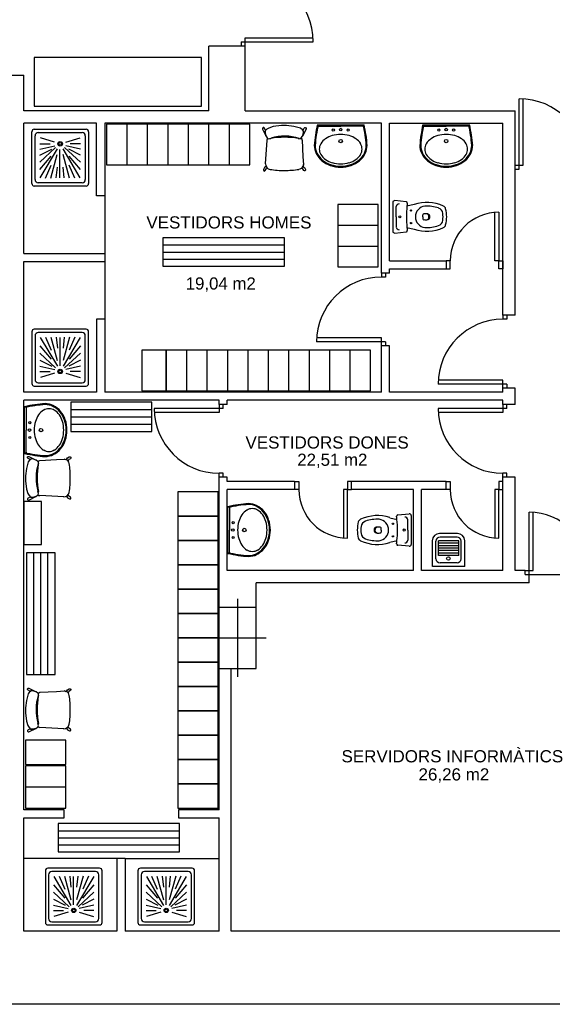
# Model space of a CAD drawing. Header units: metres. Extents: x -1 to 438, y -6 to 52.
# Tile 3 of 7: x 408.04 to 414.62, y 13.28 to 25.43. Entities that reach past the tile are written whole.
import ezdxf

# ---------------------------------------------------------------- set-up
doc = ezdxf.new("R2010")
doc.units = ezdxf.units.M
doc.linetypes.add('CONTINUA', pattern=[0])
for name, color, linetype, lineweight in [('PS-1  MOBLES ACTUAL', 7, 'CONTINUA', 25), ('PS-1  MURS ACTUAL', 7, 'CONTINUA', 25), ('PS-1 TEXT ACTUAL', 7, 'CONTINUA', 25)]:
    doc.layers.add(name, color=color, linetype=linetype, lineweight=lineweight)
doc.styles.add('ARIAL', font='arial.ttf')

msp = doc.modelspace()

# ---------------------------------------------------------------- linework, layer by layer
at = {"layer": 'PS-1  MOBLES ACTUAL', "transparency": 33554687}
for p, q in [((409.368, 23.635), (409.368, 24.135)), ((409.621, 23.635), (409.621, 24.135)), ((409.874, 23.635), (409.874, 24.135)), ((410.127, 23.635), (410.127, 24.135)), ((410.379, 23.635), (410.379, 24.135)), ((410.632, 23.635), (410.632, 24.135)), ((411.968, 22.89), (412.468, 22.89)), ((409.809, 22.647), (411.309, 22.647)), ((411.968, 22.633), (412.468, 22.633)), ((409.809, 22.559), (411.309, 22.559)), ((409.809, 22.472), (411.309, 22.472)), ((410.102, 21.348), (410.102, 20.848)), ((410.354, 21.348), (410.354, 20.848)), ((410.606, 21.348), (410.606, 20.848)), ((410.858, 21.348), (410.858, 20.848)), ((411.11, 21.348), (411.11, 20.848)), ((411.362, 21.348), (411.362, 20.848)), ((411.614, 21.348), (411.614, 20.848)), ((411.866, 21.348), (411.866, 20.848)), ((412.118, 21.348), (412.118, 20.848)), ((408.673, 20.616), (409.673, 20.616)), ((408.673, 20.526), (409.673, 20.526)), ((408.673, 20.436), (409.673, 20.436)), ((408.217, 17.35), (408.217, 18.85)), ((408.304, 17.35), (408.304, 18.85)), ((408.392, 17.35), (408.392, 18.85)), ((408.113, 15.962), (408.613, 15.962)), ((408.516, 15.422), (410.016, 15.422)), ((408.516, 15.335), (410.016, 15.335)), ((408.516, 15.247), (410.016, 15.247))]:
    msp.add_line(p, q, dxfattribs=at)
at = {"layer": 'PS-1  MOBLES ACTUAL', "color": 180, "transparency": 33554687}
for p, q in [((411.078, 23.648), (411.095, 23.941)), ((411.13, 23.962), (411.147, 23.966)), ((408.272, 19.592), (408.268, 19.609)), ((408.586, 19.54), (408.293, 19.557)), ((408.272, 16.732), (408.268, 16.749)), ((408.586, 16.68), (408.293, 16.697))]:
    msp.add_line(p, q, dxfattribs=at)
at = {"layer": 'PS-1  MOBLES ACTUAL', "transparency": 33554687}
for points in [[(408.222, 24.358), (410.288, 24.358), (410.288, 24.958), (408.222, 24.958), (408.222, 24.358)], [(409.115, 23.635), (410.885, 23.635), (410.885, 24.135), (409.115, 24.135), (409.115, 23.635)], [(411.968, 22.377), (412.468, 22.377), (412.468, 23.147), (411.968, 23.147), (411.968, 22.377)], [(409.809, 22.384), (411.309, 22.384), (411.309, 22.734), (409.809, 22.734), (409.809, 22.384)], [(409.55, 20.848), (409.85, 20.848), (409.85, 21.348), (409.55, 21.348), (409.55, 20.848)], [(409.85, 20.848), (412.37, 20.848), (412.37, 21.348), (409.85, 21.348), (409.85, 20.848)], [(408.673, 20.346), (409.673, 20.346), (409.673, 20.706), (408.673, 20.706), (408.673, 20.346)], [(409.993, 19.302), (410.493, 19.302), (410.493, 19.602), (409.993, 19.602), (409.993, 19.302)], [(408.093, 18.951), (408.313, 18.951), (408.313, 19.481), (408.093, 19.481), (408.093, 18.951)], [(409.993, 19.002), (410.493, 19.002), (410.493, 19.302), (409.993, 19.302), (409.993, 19.002)], [(409.993, 18.702), (410.493, 18.702), (410.493, 19.002), (409.993, 19.002), (409.993, 18.702)], [(408.479, 17.35), (408.479, 18.85), (408.129, 18.85), (408.129, 17.35), (408.479, 17.35)], [(409.993, 18.402), (410.493, 18.402), (410.493, 18.702), (409.993, 18.702), (409.993, 18.402)], [(409.993, 18.102), (410.493, 18.102), (410.493, 18.402), (409.993, 18.402), (409.993, 18.102)], [(409.993, 17.802), (410.493, 17.802), (410.493, 18.102), (409.993, 18.102), (409.993, 17.802)], [(409.993, 17.502), (410.493, 17.502), (410.493, 17.802), (409.993, 17.802), (409.993, 17.502)], [(409.993, 17.202), (410.493, 17.202), (410.493, 17.502), (409.993, 17.502), (409.993, 17.202)], [(409.993, 16.902), (410.493, 16.902), (410.493, 17.202), (409.993, 17.202), (409.993, 16.902)], [(409.993, 16.602), (410.493, 16.602), (410.493, 16.902), (409.993, 16.902), (409.993, 16.602)], [(408.113, 16.237), (408.613, 16.237), (408.613, 16.537), (408.113, 16.537), (408.113, 16.237)], [(409.993, 16.302), (410.493, 16.302), (410.493, 16.602), (409.993, 16.602), (409.993, 16.302)], [(409.993, 16.002), (410.493, 16.002), (410.493, 16.302), (409.993, 16.302), (409.993, 16.002)], [(408.113, 15.702), (408.613, 15.702), (408.613, 16.222), (408.113, 16.222), (408.113, 15.702)], [(409.993, 15.702), (410.493, 15.702), (410.493, 16.002), (409.993, 16.002), (409.993, 15.702)], [(408.516, 15.16), (410.016, 15.16), (410.016, 15.51), (408.516, 15.51), (408.516, 15.16)]]:
    msp.add_lwpolyline(points, close=True, dxfattribs=at)
at = {"layer": 'PS-1  MOBLES ACTUAL', "color": 180, "transparency": 33554687}
for points in [[(411.078, 24.06), (411.063, 24.088), (411.056, 24.095), (411.046, 24.094), (411.039, 24.085), (411.039, 24.076), (411.082, 23.993), (411.071, 24.03), (411.071, 24.04), (411.072, 24.05), (411.078, 24.06)], [(411.538, 24.06), (411.553, 24.088), (411.56, 24.095), (411.57, 24.094), (411.577, 24.085), (411.577, 24.076), (411.531, 23.989), (411.545, 24.03), (411.545, 24.04), (411.544, 24.05), (411.538, 24.06)], [(411.085, 23.613), (411.065, 23.601), (411.051, 23.579), (411.051, 23.568), (411.056, 23.561), (411.066, 23.559), (411.074, 23.565), (411.085, 23.584), (411.102, 23.593), (411.092, 23.602), (411.088, 23.608), (411.085, 23.613)], [(411.538, 23.614), (411.558, 23.602), (411.571, 23.579), (411.571, 23.569), (411.566, 23.561), (411.557, 23.56), (411.548, 23.565), (411.538, 23.585), (411.521, 23.593), (411.53, 23.603), (411.535, 23.609), (411.538, 23.614)], [(408.175, 20), (408.147, 20.015), (408.14, 20.022), (408.141, 20.032), (408.149, 20.039), (408.158, 20.039), (408.245, 19.993), (408.205, 20.007), (408.194, 20.007), (408.184, 20.006), (408.175, 20)], [(408.62, 20), (408.633, 20.02), (408.655, 20.033), (408.666, 20.033), (408.673, 20.028), (408.674, 20.019), (408.669, 20.01), (408.649, 20), (408.641, 19.983), (408.632, 19.992), (408.625, 19.997), (408.62, 20)], [(408.621, 19.547), (408.633, 19.527), (408.656, 19.514), (408.666, 19.513), (408.674, 19.518), (408.675, 19.528), (408.669, 19.536), (408.65, 19.547), (408.642, 19.564), (408.632, 19.554), (408.626, 19.55), (408.621, 19.547)], [(408.175, 19.54), (408.147, 19.525), (408.14, 19.518), (408.141, 19.508), (408.149, 19.501), (408.158, 19.501), (408.241, 19.544), (408.205, 19.533), (408.194, 19.533), (408.184, 19.535), (408.175, 19.54)], [(408.175, 17.14), (408.147, 17.155), (408.14, 17.162), (408.141, 17.172), (408.149, 17.179), (408.158, 17.179), (408.245, 17.133), (408.205, 17.147), (408.194, 17.147), (408.184, 17.146), (408.175, 17.14)], [(408.62, 17.14), (408.633, 17.16), (408.655, 17.173), (408.666, 17.173), (408.673, 17.168), (408.674, 17.159), (408.669, 17.15), (408.649, 17.14), (408.641, 17.123), (408.632, 17.132), (408.625, 17.137), (408.62, 17.14)], [(408.175, 16.68), (408.147, 16.665), (408.14, 16.658), (408.141, 16.648), (408.149, 16.641), (408.158, 16.641), (408.241, 16.684), (408.205, 16.673), (408.194, 16.673), (408.184, 16.674), (408.175, 16.68)], [(408.621, 16.687), (408.633, 16.666), (408.656, 16.653), (408.666, 16.653), (408.674, 16.658), (408.675, 16.668), (408.669, 16.676), (408.65, 16.687), (408.642, 16.704), (408.632, 16.694), (408.626, 16.689), (408.621, 16.687)]]:
    msp.add_lwpolyline(points, close=True, dxfattribs=at)
for points in [[(411.515, 23.968), (411.531, 23.989), (411.545, 24.031), (411.544, 24.049), (411.532, 24.069), (411.508, 24.086), (411.428, 24.108), (411.337, 24.121), (411.307, 24.121), (411.275, 24.12), (411.172, 24.107), (411.118, 24.089), (411.093, 24.075), (411.074, 24.056), (411.072, 24.03), (411.082, 23.993), (411.097, 23.969), (411.106, 23.961), (411.116, 23.958), (411.147, 23.966)], [(411.102, 23.965), (411.106, 23.961), (411.116, 23.958), (411.13, 23.962)], [(411.491, 23.961), (411.504, 23.958), (411.509, 23.959), (411.515, 23.968), (411.516, 23.97)], [(411.491, 23.961), (411.504, 23.958), (411.509, 23.959), (411.515, 23.968)], [(411.518, 23.967), (411.518, 23.966), (411.523, 23.954), (411.527, 23.943)], [(411.527, 23.942), (411.539, 23.735), (411.544, 23.639)], [(411.544, 23.635), (411.54, 23.623), (411.54, 23.619)], [(408.266, 19.977), (408.245, 19.993), (408.203, 20.007), (408.185, 20.006), (408.165, 19.994), (408.149, 19.97), (408.126, 19.89), (408.113, 19.799), (408.113, 19.769), (408.114, 19.737), (408.127, 19.634), (408.145, 19.58), (408.159, 19.555), (408.178, 19.536), (408.205, 19.534), (408.241, 19.544), (408.265, 19.559), (408.273, 19.568), (408.276, 19.578), (408.268, 19.609)], [(408.274, 19.953), (408.276, 19.966), (408.275, 19.971), (408.266, 19.977), (408.264, 19.978)], [(408.274, 19.953), (408.276, 19.966), (408.275, 19.971), (408.266, 19.977)], [(408.267, 19.98), (408.268, 19.98), (408.28, 19.985), (408.291, 19.989)], [(408.293, 19.989), (408.499, 20.001), (408.595, 20.006)], [(408.6, 20.006), (408.611, 20.002), (408.616, 20.002)], [(408.269, 19.564), (408.273, 19.568), (408.276, 19.578), (408.272, 19.592)], [(408.266, 17.117), (408.245, 17.133), (408.203, 17.147), (408.185, 17.146), (408.165, 17.134), (408.149, 17.11), (408.126, 17.03), (408.113, 16.939), (408.113, 16.909), (408.114, 16.877), (408.127, 16.774), (408.145, 16.72), (408.159, 16.695), (408.178, 16.676), (408.205, 16.674), (408.241, 16.684), (408.265, 16.699), (408.273, 16.708), (408.276, 16.718), (408.268, 16.749)], [(408.267, 17.12), (408.268, 17.12), (408.28, 17.124), (408.291, 17.129)], [(408.293, 17.129), (408.499, 17.141), (408.595, 17.146)], [(408.6, 17.146), (408.611, 17.141), (408.616, 17.142)], [(408.274, 17.093), (408.276, 17.106), (408.275, 17.111), (408.266, 17.117), (408.264, 17.118)], [(408.274, 17.093), (408.276, 17.106), (408.275, 17.111), (408.266, 17.117)], [(408.269, 16.704), (408.273, 16.708), (408.276, 16.718), (408.272, 16.732)]]:
    msp.add_lwpolyline(points, dxfattribs=at)
for centre, radius, start, end in [((411.133, 23.943), 0.0388, 144.8486, 182.6393), ((411.138, 23.977), 0.0172, 244.0854, 285.9914), ((411.138, 23.977), 0.0172, 244.0854, 285.9914), ((411.311, 22.989), 0.986, 90.0403, 99.8469), ((411.311, 22.989), 0.986, 90.0403, 99.8469), ((411.311, 23.412), 0.578, 71.8084, 106.474), ((411.311, 23.412), 0.578, 72.0644, 106.474), ((411.313, 22.989), 0.986, 80.3122, 90.1189), ((411.313, 22.989), 0.986, 80.3122, 90.1189), ((411.483, 23.978), 0.0172, 254.1677, 289.1785), ((411.483, 23.978), 0.0172, 254.1677, 289.1785), ((411.311, 23.412), 0.578, 71.8084, 72.0644), ((411.488, 23.943), 0.0388, 38.5098, 43.2848), ((411.488, 23.943), 0.0388, 357.5199, 0.0819), ((411.141, 23.642), 0.0631, 174.2729, 262.3325), ((411.299, 24.614), 1.048, 260.8534, 270.6688), ((411.32, 24.614), 1.048, 269.4904, 279.3058), ((411.481, 23.643), 0.0631, 277.8266, 337.734), ((411.481, 23.643), 0.0631, 352.7715, 356.7116), ((408.823, 19.773), 0.578, 161.8084, 196.474), ((408.823, 19.773), 0.578, 162.0644, 196.474), ((409.245, 19.775), 0.986, 170.3122, 180.1189), ((409.245, 19.775), 0.986, 170.3122, 180.1189), ((408.291, 19.95), 0.0388, 128.5098, 133.2848), ((408.823, 19.773), 0.578, 161.8084, 162.0644), ((408.257, 19.945), 0.0172, 344.1677, 19.1785), ((408.257, 19.945), 0.0172, 344.1677, 19.1785), ((408.291, 19.95), 0.0388, 87.5199, 90.0819), ((408.592, 19.943), 0.0631, 82.7715, 86.7116), ((408.592, 19.943), 0.0631, 7.8266, 67.734), ((407.62, 19.783), 1.048, 359.4904, 9.3058), ((409.245, 19.773), 0.986, 180.0403, 189.8469), ((409.245, 19.773), 0.986, 180.0403, 189.8469), ((407.62, 19.761), 1.048, 350.8534, 0.6688), ((408.291, 19.595), 0.0388, 234.8486, 272.6393), ((408.257, 19.6), 0.0172, 334.0854, 15.9914), ((408.257, 19.6), 0.0172, 334.0854, 15.9914), ((408.592, 19.603), 0.0631, 264.2729, 352.3325), ((408.291, 17.09), 0.0388, 87.5199, 90.0819), ((408.592, 17.083), 0.0631, 82.7715, 86.7116), ((408.592, 17.083), 0.0631, 7.8266, 67.734), ((408.823, 16.913), 0.578, 161.8084, 196.474), ((408.823, 16.913), 0.578, 162.0644, 196.474), ((409.245, 16.915), 0.986, 170.3122, 180.1189), ((409.245, 16.915), 0.986, 170.3122, 180.1189), ((408.291, 17.09), 0.0388, 128.5098, 133.2848), ((408.823, 16.913), 0.578, 161.8084, 162.0644), ((408.257, 17.085), 0.0172, 344.1677, 19.1785), ((408.257, 17.085), 0.0172, 344.1677, 19.1785), ((407.62, 16.922), 1.048, 359.4904, 9.3058), ((409.245, 16.913), 0.986, 180.0403, 189.8469), ((409.245, 16.913), 0.986, 180.0403, 189.8469), ((407.62, 16.901), 1.048, 350.8534, 0.6688), ((408.291, 16.735), 0.0388, 234.8486, 272.6393), ((408.257, 16.74), 0.0172, 334.0854, 15.9914), ((408.257, 16.74), 0.0172, 334.0854, 15.9914), ((408.592, 16.743), 0.0631, 264.2729, 352.3325)]:
    msp.add_arc(centre, radius, start, end, dxfattribs=at)
at = {"layer": 'PS-1  MURS ACTUAL', "transparency": 33554687}
for p, q in [((410.776, 25.151), (411.666, 25.151)), ((410.776, 25.151), (410.776, 25.101)), ((410.826, 25.201), (411.665, 25.201)), ((410.826, 25.101), (410.826, 25.201)), ((410.376, 24.301), (410.376, 25.101)), ((410.826, 25.101), (410.376, 25.101)), ((410.826, 24.301), (410.826, 25.101)), ((407.943, 24.741), (408.093, 24.741)), ((408.093, 24.301), (408.093, 24.741)), ((414.206, 23.581), (414.206, 24.451)), ((414.256, 23.631), (414.256, 24.449)), ((410.376, 24.301), (408.093, 24.301)), ((410.826, 24.301), (414.156, 24.301)), ((414.156, 21.781), (414.156, 24.301)), ((408.093, 22.541), (408.093, 24.151)), ((408.993, 24.151), (408.093, 24.151)), ((408.993, 23.251), (408.993, 24.151)), ((409.093, 24.151), (409.093, 23.251)), ((412.506, 24.151), (409.093, 24.151)), ((412.506, 22.301), (412.506, 24.151)), ((412.606, 24.151), (414.006, 24.151)), ((412.606, 22.451), (412.606, 24.151)), ((414.006, 21.781), (414.006, 24.151)), ((414.156, 23.631), (414.256, 23.631)), ((414.156, 23.581), (414.206, 23.581)), ((409.093, 23.251), (408.993, 23.251)), ((409.093, 23.251), (409.093, 22.541)), ((408.093, 22.541), (409.093, 22.541)), ((409.093, 22.541), (409.093, 22.441)), ((408.093, 20.831), (408.093, 22.441)), ((408.093, 22.441), (409.093, 22.441)), ((409.093, 22.441), (409.093, 21.731)), ((412.606, 22.451), (413.306, 22.451)), ((412.606, 22.351), (413.306, 22.351)), ((412.606, 22.301), (412.606, 22.351)), ((413.306, 22.451), (413.306, 22.351)), ((412.606, 22.301), (412.506, 22.301)), ((412.506, 22.301), (412.506, 22.251)), ((412.556, 22.251), (412.506, 22.251)), ((412.556, 22.301), (412.556, 22.251)), ((414.156, 21.781), (414.006, 21.781)), ((414.006, 21.781), (414.006, 21.731)), ((414.056, 21.781), (414.056, 21.731)), ((409.093, 21.731), (408.993, 21.731)), ((408.993, 21.731), (408.993, 20.831)), ((409.093, 21.731), (409.093, 20.831)), ((414.056, 21.731), (414.006, 21.731)), ((412.506, 21.501), (411.708, 21.501)), ((412.506, 21.401), (412.506, 21.501)), ((412.556, 21.451), (411.706, 21.451)), ((412.606, 21.401), (412.506, 21.401)), ((412.506, 20.831), (412.506, 21.401)), ((412.556, 21.451), (412.556, 21.401)), ((412.606, 20.831), (412.606, 21.401)), ((414.056, 20.931), (413.206, 20.931)), ((414.006, 20.981), (413.208, 20.981)), ((414.006, 20.881), (414.006, 20.981)), ((414.056, 20.931), (414.056, 20.881)), ((408.993, 20.831), (408.093, 20.831)), ((412.506, 20.831), (409.093, 20.831)), ((414.006, 20.831), (412.606, 20.831)), ((414.006, 20.831), (414.006, 20.881)), ((414.156, 20.881), (414.006, 20.881)), ((414.156, 20.681), (414.156, 20.881)), ((408.093, 15.681), (408.093, 20.731)), ((410.503, 20.731), (408.093, 20.731)), ((410.503, 20.681), (410.503, 20.731)), ((410.603, 20.681), (410.503, 20.681)), ((410.503, 20.681), (410.503, 20.581)), ((410.553, 20.631), (410.553, 20.681)), ((414.006, 20.731), (410.603, 20.731)), ((410.603, 20.681), (410.603, 20.731)), ((414.006, 20.681), (414.006, 20.731)), ((414.156, 20.681), (414.006, 20.681)), ((414.006, 20.681), (414.006, 20.581)), ((414.056, 20.631), (414.056, 20.681)), ((410.553, 20.631), (409.703, 20.631)), ((410.503, 20.581), (409.705, 20.581)), ((414.056, 20.631), (413.206, 20.631)), ((414.006, 20.581), (413.208, 20.581)), ((410.503, 19.781), (410.503, 19.831)), ((410.553, 19.831), (410.503, 19.831)), ((410.553, 19.781), (410.553, 19.831)), ((414.006, 19.781), (414.006, 19.831)), ((414.056, 19.831), (414.006, 19.831)), ((414.056, 19.781), (414.056, 19.831)), ((410.603, 19.781), (410.503, 19.781)), ((410.503, 18.631), (410.503, 19.781)), ((410.603, 19.731), (410.603, 19.781)), ((411.434, 19.731), (410.603, 19.731)), ((411.438, 19.631), (411.438, 19.731)), ((411.438, 19.731), (411.488, 19.731)), ((411.488, 19.731), (411.488, 19.631)), ((412.138, 19.731), (412.088, 19.731)), ((412.088, 19.731), (412.088, 19.631)), ((413.306, 19.731), (412.134, 19.731)), ((412.138, 19.631), (412.138, 19.731)), ((413.306, 19.631), (413.306, 19.731)), ((413.306, 19.731), (413.356, 19.731)), ((413.356, 19.731), (413.356, 19.631)), ((414.006, 19.731), (413.956, 19.731)), ((413.956, 19.731), (413.956, 19.631)), ((414.156, 19.781), (414.006, 19.781)), ((414.006, 18.631), (414.006, 19.781)), ((414.156, 18.631), (414.156, 19.781)), ((411.434, 19.631), (410.603, 19.631)), ((410.603, 18.631), (410.603, 19.631)), ((411.488, 19.631), (411.438, 19.631)), ((412.088, 19.631), (412.138, 19.631)), ((412.903, 19.631), (412.134, 19.631)), ((412.903, 18.631), (412.903, 19.631)), ((413.306, 19.631), (413.003, 19.631)), ((413.003, 18.631), (413.003, 19.631)), ((413.356, 19.631), (413.306, 19.631)), ((413.956, 19.631), (414.006, 19.631)), ((414.331, 18.581), (414.331, 19.351)), ((414.381, 18.631), (414.381, 19.351)), ((410.503, 18.181), (410.503, 18.631)), ((412.903, 18.631), (410.603, 18.631)), ((414.006, 18.631), (413.003, 18.631)), ((414.281, 18.631), (414.156, 18.631)), ((414.281, 18.581), (414.281, 18.631)), ((414.281, 18.631), (414.381, 18.631)), ((414.331, 18.481), (410.963, 18.481)), ((410.963, 18.181), (410.963, 18.481)), ((414.281, 18.581), (414.331, 18.581)), ((414.331, 18.481), (414.331, 18.581)), ((414.331, 18.581), (415.771, 18.581)), ((410.503, 18.181), (410.963, 18.181)), ((410.503, 17.421), (410.503, 18.181)), ((410.963, 17.421), (410.963, 18.181)), ((410.503, 17.421), (410.963, 17.421)), ((410.503, 15.681), (410.503, 17.421)), ((410.653, 14.181), (410.653, 17.421)), ((408.593, 15.681), (408.093, 15.681)), ((410.503, 15.681), (410.003, 15.681)), ((408.093, 14.181), (408.093, 15.581)), ((410.503, 14.181), (410.503, 15.581)), ((409.243, 15.081), (408.093, 15.081)), ((409.243, 15.081), (409.243, 14.181)), ((409.343, 15.081), (409.243, 15.081)), ((409.343, 15.081), (409.343, 14.181)), ((409.343, 15.081), (410.503, 15.081)), ((409.243, 14.181), (408.093, 14.181)), ((410.503, 14.181), (409.343, 14.181)), ((416.216, 14.181), (410.653, 14.181)), ((424.381, 13.281), (391.096, 13.281))]:
    msp.add_line(p, q, dxfattribs=at)
at = {"layer": 'PS-1  MURS ACTUAL', "color": 180, "transparency": 33554687}
for p, q in [((408.223, 24.074), (408.863, 24.074)), ((411.717, 24.13), (412.004, 24.13)), ((411.731, 24.111), (412.004, 24.111)), ((412.004, 24.13), (412.292, 24.13)), ((412.278, 24.111), (412.004, 24.111)), ((413.019, 24.13), (413.306, 24.13)), ((413.033, 24.111), (413.306, 24.111)), ((413.306, 24.13), (413.594, 24.13)), ((413.58, 24.111), (413.306, 24.111)), ((408.193, 23.404), (408.193, 24.044)), ((408.233, 23.454), (408.233, 23.994)), ((408.273, 24.034), (408.813, 24.034)), ((408.474, 23.915), (408.298, 23.969)), ((408.611, 23.915), (408.788, 23.969)), ((408.853, 23.994), (408.853, 23.454)), ((408.893, 24.044), (408.893, 23.404)), ((408.293, 23.894), (408.418, 23.894)), ((408.293, 23.829), (408.475, 23.871)), ((408.293, 23.669), (408.487, 23.849)), ((408.293, 23.754), (408.438, 23.829)), ((408.296, 23.474), (408.508, 23.832)), ((408.538, 23.474), (408.538, 23.824)), ((408.789, 23.474), (408.578, 23.832)), ((408.793, 23.669), (408.598, 23.849)), ((408.793, 23.829), (408.611, 23.871)), ((408.793, 23.754), (408.648, 23.829)), ((408.793, 23.894), (408.668, 23.894)), ((408.293, 23.579), (408.433, 23.744)), ((408.427, 23.472), (408.507, 23.762)), ((408.658, 23.472), (408.578, 23.762)), ((408.793, 23.579), (408.653, 23.744)), ((408.362, 23.47), (408.432, 23.63)), ((408.493, 23.473), (408.508, 23.608)), ((408.593, 23.473), (408.578, 23.608)), ((408.724, 23.47), (408.654, 23.63)), ((408.863, 23.374), (408.223, 23.374)), ((408.813, 23.414), (408.273, 23.414)), ((412.812, 23.181), (412.671, 23.194)), ((412.688, 22.994), (412.688, 23.12)), ((412.911, 23.146), (412.822, 23.126)), ((412.688, 22.994), (412.688, 22.869)), ((413.019, 22.994), (413.019, 23.02)), ((413.019, 22.994), (413.019, 22.969)), ((412.822, 22.863), (412.911, 22.842)), ((412.671, 22.794), (412.812, 22.808)), ((408.193, 21.577), (408.193, 20.937)), ((408.863, 21.607), (408.223, 21.607)), ((408.233, 21.527), (408.233, 20.987)), ((408.813, 21.567), (408.273, 21.567)), ((408.296, 21.507), (408.508, 21.15)), ((408.362, 21.511), (408.432, 21.351)), ((408.427, 21.51), (408.507, 21.22)), ((408.493, 21.508), (408.508, 21.373)), ((408.538, 21.507), (408.538, 21.157)), ((408.658, 21.51), (408.578, 21.22)), ((408.593, 21.508), (408.578, 21.373)), ((408.789, 21.507), (408.578, 21.15)), ((408.724, 21.511), (408.654, 21.351)), ((408.853, 20.987), (408.853, 21.527)), ((408.893, 20.937), (408.893, 21.577)), ((408.293, 21.402), (408.433, 21.237)), ((408.793, 21.402), (408.653, 21.237)), ((408.293, 21.312), (408.487, 21.133)), ((408.793, 21.312), (408.598, 21.133)), ((408.293, 21.227), (408.438, 21.152)), ((408.293, 21.152), (408.475, 21.11)), ((408.793, 21.152), (408.611, 21.11)), ((408.793, 21.227), (408.648, 21.152)), ((408.293, 21.087), (408.418, 21.087)), ((408.474, 21.067), (408.298, 21.012)), ((408.611, 21.067), (408.788, 21.012)), ((408.793, 21.087), (408.668, 21.087)), ((408.223, 20.907), (408.863, 20.907)), ((408.273, 20.947), (408.813, 20.947)), ((408.104, 20.364), (408.104, 20.651)), ((408.122, 20.637), (408.122, 20.364)), ((408.104, 20.076), (408.104, 20.364)), ((408.122, 20.09), (408.122, 20.364)), ((410.613, 19.131), (410.613, 19.419)), ((410.631, 19.404), (410.631, 19.131)), ((412.709, 19.317), (412.85, 19.331)), ((412.61, 19.283), (412.699, 19.262)), ((412.833, 19.131), (412.833, 19.256)), ((410.613, 18.843), (410.613, 19.131)), ((410.631, 18.857), (410.631, 19.131)), ((412.502, 19.131), (412.502, 19.156)), ((412.502, 19.131), (412.502, 19.105)), ((412.833, 19.131), (412.833, 19.005)), ((413.445, 19.088), (413.225, 19.088)), ((412.699, 18.999), (412.61, 18.979)), ((413.135, 18.681), (413.135, 18.998)), ((413.18, 18.776), (413.18, 18.993)), ((413.211, 18.817), (413.211, 18.997)), ((413.462, 18.997), (413.211, 18.997)), ((413.462, 18.967), (413.211, 18.967)), ((413.44, 19.043), (413.23, 19.043)), ((413.462, 18.817), (413.462, 18.997)), ((413.491, 18.776), (413.491, 18.993)), ((413.536, 18.681), (413.536, 18.998)), ((412.85, 18.931), (412.709, 18.944)), ((413.462, 18.937), (413.211, 18.937)), ((413.462, 18.907), (413.211, 18.907)), ((413.462, 18.877), (413.211, 18.877)), ((413.462, 18.847), (413.211, 18.847)), ((413.462, 18.817), (413.211, 18.817)), ((413.44, 18.726), (413.23, 18.726)), ((413.536, 18.681), (413.135, 18.681)), ((409.03, 14.959), (408.39, 14.959)), ((410.172, 14.959), (409.532, 14.959)), ((408.36, 14.929), (408.36, 14.289)), ((408.4, 14.879), (408.4, 14.339)), ((408.98, 14.919), (408.44, 14.919)), ((408.464, 14.859), (408.675, 14.501)), ((408.529, 14.863), (408.599, 14.703)), ((408.595, 14.861), (408.675, 14.571)), ((408.66, 14.86), (408.675, 14.725)), ((408.705, 14.859), (408.705, 14.509)), ((408.76, 14.86), (408.745, 14.725)), ((408.957, 14.859), (408.745, 14.501)), ((408.826, 14.861), (408.746, 14.571)), ((408.891, 14.863), (408.821, 14.703)), ((409.02, 14.339), (409.02, 14.879)), ((409.06, 14.289), (409.06, 14.929)), ((409.502, 14.929), (409.502, 14.289)), ((409.542, 14.879), (409.542, 14.339)), ((410.122, 14.919), (409.582, 14.919)), ((409.606, 14.859), (409.817, 14.501)), ((409.671, 14.863), (409.741, 14.703)), ((409.737, 14.861), (409.817, 14.571)), ((409.802, 14.86), (409.817, 14.725)), ((409.847, 14.859), (409.847, 14.509)), ((409.902, 14.86), (409.887, 14.725)), ((410.099, 14.859), (409.887, 14.501)), ((409.968, 14.861), (409.888, 14.571)), ((410.033, 14.863), (409.963, 14.703)), ((410.162, 14.339), (410.162, 14.879)), ((410.202, 14.289), (410.202, 14.929)), ((408.46, 14.754), (408.6, 14.589)), ((408.96, 14.754), (408.82, 14.589)), ((409.602, 14.754), (409.742, 14.589)), ((410.102, 14.754), (409.962, 14.589)), ((408.46, 14.664), (408.655, 14.484)), ((408.46, 14.579), (408.605, 14.504)), ((408.96, 14.664), (408.766, 14.484)), ((408.96, 14.579), (408.815, 14.504)), ((409.602, 14.664), (409.797, 14.484)), ((409.602, 14.579), (409.747, 14.504)), ((410.102, 14.664), (409.908, 14.484)), ((410.102, 14.579), (409.957, 14.504)), ((408.46, 14.504), (408.642, 14.461)), ((408.96, 14.504), (408.778, 14.461)), ((409.602, 14.504), (409.784, 14.461)), ((410.102, 14.504), (409.92, 14.461)), ((408.46, 14.439), (408.585, 14.439)), ((408.642, 14.418), (408.465, 14.364)), ((408.779, 14.418), (408.955, 14.364)), ((408.96, 14.439), (408.835, 14.439)), ((409.602, 14.439), (409.727, 14.439)), ((409.784, 14.418), (409.607, 14.364)), ((409.921, 14.418), (410.097, 14.364)), ((410.102, 14.439), (409.977, 14.439)), ((408.39, 14.259), (409.03, 14.259)), ((408.44, 14.299), (408.98, 14.299)), ((409.532, 14.259), (410.172, 14.259)), ((409.582, 14.299), (410.122, 14.299))]:
    msp.add_line(p, q, dxfattribs=at)
at = {"layer": 'PS-1  MURS ACTUAL', "color": 180, "linetype": 'CONTINUA', "transparency": 33554687}
for p, q in [((410.733, 17.321), (410.733, 18.281)), ((410.383, 17.801), (411.083, 17.801))]:
    msp.add_line(p, q, dxfattribs=at)
at = {"layer": 'PS-1  MURS ACTUAL', "color": 180, "transparency": 33554687}
for points in [[(412.647, 23.173), (412.647, 22.994), (412.647, 22.816)], [(412.874, 19.309), (412.874, 19.131), (412.874, 18.952)]]:
    msp.add_lwpolyline(points, dxfattribs=at)
at = {"layer": 'PS-1  MURS ACTUAL', "transparency": 33554687}
for points in [[(413.956, 23.051), (413.956, 22.451), (413.906, 22.451), (413.906, 23.049)], [(412.088, 19.031), (412.088, 19.631), (412.038, 19.631), (412.038, 19.033)], [(413.956, 19.031), (413.956, 19.631), (413.906, 19.631), (413.906, 19.033)], [(408.093, 15.581), (408.593, 15.581), (408.593, 15.681)], [(410.003, 15.681), (410.003, 15.581), (410.503, 15.581)]]:
    msp.add_lwpolyline(points, dxfattribs=at)
for points in [[(413.356, 22.451), (413.306, 22.451), (413.306, 22.351), (413.356, 22.351), (413.356, 22.451)], [(413.956, 22.451), (414.006, 22.451), (414.006, 22.351), (413.956, 22.351), (413.956, 22.451)]]:
    msp.add_lwpolyline(points, close=True, dxfattribs=at)
at = {"layer": 'PS-1  MURS ACTUAL', "color": 180, "linetype": 'CONTINUA', "transparency": 33554687}
for centre, radius in [((411.913, 24.065), 0.0138), ((412.096, 24.065), 0.0138), ((413.215, 24.065), 0.0138), ((413.398, 24.065), 0.0138), ((412.004, 23.928), 0.0211), ((413.306, 23.928), 0.0211), ((408.168, 20.455), 0.0138), ((408.168, 20.272), 0.0138), ((408.306, 20.364), 0.0211), ((410.677, 19.222), 0.0138), ((410.815, 19.131), 0.0211), ((410.677, 19.039), 0.0138)]:
    msp.add_circle(centre, radius, dxfattribs=at)
at = {"layer": 'PS-1  MURS ACTUAL', "color": 180, "transparency": 33554687}
for centre, radius in [((412.004, 24.07), 0.0161), ((413.306, 24.07), 0.0161), ((408.543, 23.894), 0.0275), ((408.543, 23.894), 0.0169), ((408.543, 23.894), 0.0169), ((412.872, 23.072), 0.008), ((412.734, 22.994), 0.0125), ((412.872, 22.917), 0.008), ((408.543, 21.087), 0.0275), ((408.543, 21.087), 0.0169), ((408.543, 21.087), 0.0169), ((408.164, 20.364), 0.0161), ((412.649, 19.208), 0.008), ((410.673, 19.131), 0.0161), ((412.787, 19.131), 0.0125), ((412.649, 19.053), 0.008), ((413.333, 18.779), 0.0213), ((408.71, 14.439), 0.0275), ((408.71, 14.439), 0.0169), ((408.71, 14.439), 0.0169), ((409.852, 14.439), 0.0275), ((409.852, 14.439), 0.0169), ((409.852, 14.439), 0.0169)]:
    msp.add_circle(centre, radius, dxfattribs=at)
at = {"layer": 'PS-1  MURS ACTUAL', "transparency": 33554687}
for centre, radius, start, end in [((410.826, 25.151), 0.84, 0, 90), ((414.206, 23.631), 0.82, 0, 90), ((413.956, 22.451), 0.6, 90, 180), ((412.506, 21.451), 0.8, 90, 180), ((414.006, 20.931), 0.8, 90, 180), ((410.503, 20.631), 0.8, 180, 270), ((414.006, 20.631), 0.8, 180, 270), ((412.088, 19.631), 0.6, 180, 270), ((413.956, 19.631), 0.6, 180, 270), ((414.331, 18.631), 0.72, 0, 90)]:
    msp.add_arc(centre, radius, start, end, dxfattribs=at)
at = {"layer": 'PS-1  MURS ACTUAL', "color": 180, "transparency": 33554687}
for centre, radius, start, end in [((408.223, 24.044), 0.03, 90, 180), ((408.863, 24.044), 0.03, 0, 90), ((413.32, 23.758), 1.646, 166.9558, 175.9085), ((413.32, 23.758), 1.635, 166.8664, 175.9085), ((411.731, 24.102), 0.00918, 90, 167.7854), ((412.278, 24.102), 0.00918, 12.2146, 90), ((410.689, 23.758), 1.635, 4.0915, 13.1336), ((410.689, 23.758), 1.646, 4.0915, 13.0442), ((414.622, 23.758), 1.646, 166.9558, 175.9085), ((414.622, 23.758), 1.635, 166.8664, 175.9085), ((413.033, 24.102), 0.00918, 90, 167.7854), ((413.58, 24.102), 0.00918, 12.2146, 90), ((411.991, 23.758), 1.635, 4.0915, 13.1336), ((411.991, 23.758), 1.646, 4.0915, 13.0442), ((408.273, 23.994), 0.04, 90, 180), ((408.813, 23.994), 0.04, 0, 90), ((411.933, 23.79), 0.204, 124.4874, 148.9113), ((411.976, 23.727), 0.28, 105.8835, 124.4874), ((412.004, 23.628), 0.383, 90, 105.8835), ((412.004, 23.628), 0.383, 74.1165, 90), ((412.033, 23.727), 0.28, 55.5126, 74.1165), ((412.076, 23.79), 0.204, 31.0887, 55.5126), ((413.235, 23.79), 0.204, 124.4874, 148.9113), ((413.278, 23.727), 0.28, 105.8835, 124.4874), ((413.306, 23.628), 0.383, 90, 105.8835), ((413.306, 23.628), 0.383, 74.1165, 90), ((413.335, 23.727), 0.28, 55.5126, 74.1165), ((413.378, 23.79), 0.204, 31.0887, 55.5126), ((411.901, 23.876), 0.223, 180, 206.6725), ((411.901, 23.876), 0.212, 180.105, 206.6725), ((411.867, 23.829), 0.127, 148.9113, 180), ((411.867, 23.829), 0.127, 180, 211.0887), ((412.141, 23.829), 0.127, 0, 31.0887), ((412.141, 23.829), 0.127, 328.9113, 0), ((412.107, 23.876), 0.212, 333.3275, 359.895), ((412.107, 23.876), 0.223, 333.3275, 0), ((413.203, 23.876), 0.223, 180, 206.6725), ((413.203, 23.876), 0.212, 180.105, 206.6725), ((413.169, 23.829), 0.127, 148.9113, 180), ((413.169, 23.829), 0.127, 180, 211.0887), ((413.443, 23.829), 0.127, 0, 31.0887), ((413.443, 23.829), 0.127, 328.9113, 0), ((413.409, 23.876), 0.212, 333.3275, 359.895), ((413.409, 23.876), 0.223, 333.3275, 0), ((411.951, 23.901), 0.279, 206.6725, 230.4925), ((411.951, 23.901), 0.268, 206.6725, 230.4925), ((411.933, 23.869), 0.204, 211.0887, 235.5126), ((411.983, 23.94), 0.33, 230.4925, 251.1428), ((411.983, 23.94), 0.319, 230.4925, 251.1428), ((411.976, 23.931), 0.28, 235.5126, 254.1165), ((412.033, 23.931), 0.28, 285.8835, 304.4874), ((412.025, 23.94), 0.319, 288.8572, 309.5075), ((412.025, 23.94), 0.33, 288.8572, 309.5075), ((412.076, 23.869), 0.204, 304.4874, 328.9113), ((412.058, 23.901), 0.268, 309.5075, 333.3275), ((412.058, 23.901), 0.279, 309.5075, 333.3275), ((413.253, 23.901), 0.279, 206.6725, 230.4925), ((413.253, 23.901), 0.268, 206.6725, 230.4925), ((413.235, 23.869), 0.204, 211.0887, 235.5126), ((413.285, 23.94), 0.33, 230.4925, 251.1428), ((413.285, 23.94), 0.319, 230.4925, 251.1428), ((413.278, 23.931), 0.28, 235.5126, 254.1165), ((413.335, 23.931), 0.28, 285.8835, 304.4874), ((413.327, 23.94), 0.319, 288.8572, 309.5075), ((413.327, 23.94), 0.33, 288.8572, 309.5075), ((413.378, 23.869), 0.204, 304.4874, 328.9113), ((413.36, 23.901), 0.268, 309.5075, 333.3275), ((413.36, 23.901), 0.279, 309.5075, 333.3275), ((412.004, 24.001), 0.394, 251.1428, 270), ((412.004, 24.001), 0.383, 251.1428, 270), ((412.004, 24.031), 0.383, 254.1165, 270), ((412.004, 24.031), 0.383, 270, 285.8835), ((412.004, 24.001), 0.383, 270, 288.8572), ((412.004, 24.001), 0.394, 270, 288.8572), ((413.306, 24.001), 0.394, 251.1428, 270), ((413.306, 24.001), 0.383, 251.1428, 270), ((413.306, 24.031), 0.383, 254.1165, 270), ((413.306, 24.031), 0.383, 270, 285.8835), ((413.306, 24.001), 0.383, 270, 288.8572), ((413.306, 24.001), 0.394, 270, 288.8572), ((408.273, 23.454), 0.04, 180, 270), ((408.813, 23.454), 0.04, 270, 0), ((408.223, 23.404), 0.03, 180, 270), ((408.863, 23.404), 0.03, 270, 0), ((412.669, 23.172), 0.0218, 83.6356, 178.6752), ((412.725, 23.116), 0.0372, 88.2984, 173.9593), ((412.811, 23.166), 0.015, 353.0963, 85.2379), ((414.229, 22.994), 1.413, 174.6677, 180), ((414.229, 22.994), 1.413, 173.0963, 174.6677), ((413.066, 22.68), 0.492, 65.3175, 108.486), ((413.059, 22.994), 0.133, 96.8934, 263.1066), ((413.066, 22.68), 0.447, 71.1331, 93.0209), ((413.185, 23.027), 0.08, 6.9278, 71.1331), ((413.251, 23.081), 0.05, 14.5469, 65.3175), ((412.915, 22.994), 0.397, 0, 14.5469), ((414.229, 22.994), 1.413, 180, 185.3323), ((413.029, 23.02), 0.01, 90, 180), ((413.029, 22.969), 0.01, 180, 270), ((413.053, 22.907), 0.125, 78.5881, 101.4119), ((413.053, 23.082), 0.125, 258.5881, 281.4119), ((413.055, 22.994), 0.0386, 285.7788, 74.2212), ((413.069, 22.994), 0.0366, 285.2314, 74.7686), ((412.915, 22.994), 0.352, 0, 6.9278), ((412.915, 22.994), 0.352, 353.0722, 0), ((412.915, 22.994), 0.397, 345.4531, 0), ((412.725, 22.872), 0.0372, 186.0407, 271.7016), ((414.229, 22.994), 1.413, 185.3323, 186.9037), ((413.066, 23.308), 0.492, 251.514, 294.6825), ((413.066, 23.308), 0.447, 266.9791, 288.8669), ((413.185, 22.961), 0.08, 288.8669, 353.0722), ((413.251, 22.907), 0.05, 294.6825, 345.4531), ((412.669, 22.816), 0.0218, 181.3248, 276.3644), ((412.811, 22.823), 0.015, 274.7621, 6.9037), ((408.223, 21.577), 0.03, 90, 180), ((408.273, 21.527), 0.04, 90, 180), ((408.813, 21.527), 0.04, 0, 90), ((408.863, 21.577), 0.03, 0, 90), ((408.223, 20.937), 0.03, 180, 270), ((408.273, 20.987), 0.04, 180, 270), ((408.813, 20.987), 0.04, 270, 0), ((408.863, 20.937), 0.03, 270, 0), ((408.476, 19.048), 1.646, 94.0915, 103.0442), ((408.476, 19.048), 1.635, 94.0915, 103.1336), ((408.358, 20.466), 0.223, 63.3275, 90), ((408.358, 20.466), 0.212, 63.3275, 89.895), ((408.333, 20.417), 0.268, 39.5075, 63.3275), ((408.333, 20.417), 0.279, 39.5075, 63.3275), ((408.132, 20.637), 0.00918, 102.2146, 180), ((408.507, 20.392), 0.28, 145.5126, 164.1165), ((408.444, 20.435), 0.204, 121.0887, 145.5126), ((408.405, 20.5), 0.127, 90, 121.0887), ((408.405, 20.5), 0.127, 58.9113, 90), ((408.365, 20.435), 0.204, 34.4874, 58.9113), ((408.302, 20.392), 0.28, 15.8835, 34.4874), ((408.294, 20.384), 0.319, 18.8572, 39.5075), ((408.294, 20.384), 0.33, 18.8572, 39.5075), ((408.606, 20.364), 0.383, 164.1165, 180), ((408.203, 20.364), 0.383, 0, 15.8835), ((408.233, 20.364), 0.383, 0, 18.8572), ((408.233, 20.364), 0.394, 0, 18.8572), ((408.606, 20.364), 0.383, 180, 195.8835), ((408.203, 20.364), 0.383, 344.1165, 0), ((408.233, 20.364), 0.383, 341.1428, 0), ((408.233, 20.364), 0.394, 341.1428, 0), ((408.507, 20.335), 0.28, 195.8835, 214.4874), ((408.444, 20.292), 0.204, 214.4874, 238.9113), ((408.365, 20.292), 0.204, 301.0887, 325.5126), ((408.302, 20.335), 0.28, 325.5126, 344.1165), ((408.294, 20.343), 0.319, 320.4925, 341.1428), ((408.294, 20.343), 0.33, 320.4925, 341.1428), ((408.476, 21.679), 1.635, 256.8664, 265.9085), ((408.476, 21.679), 1.646, 256.9558, 265.9085), ((408.132, 20.09), 0.00918, 180, 257.7854), ((408.405, 20.227), 0.127, 238.9113, 270), ((408.358, 20.261), 0.223, 270, 296.6725), ((408.358, 20.261), 0.212, 270.105, 296.6725), ((408.405, 20.227), 0.127, 270, 301.0887), ((408.333, 20.31), 0.268, 296.6725, 320.4925), ((408.333, 20.31), 0.279, 296.6725, 320.4925), ((410.985, 17.815), 1.646, 94.0915, 103.0442), ((410.985, 17.815), 1.635, 94.0915, 103.1336), ((410.867, 19.234), 0.223, 63.3275, 90), ((410.867, 19.234), 0.212, 63.3275, 89.895), ((410.842, 19.184), 0.279, 39.5075, 63.3275), ((410.641, 19.404), 0.00918, 102.2146, 180), ((411.016, 19.159), 0.28, 145.5126, 164.1165), ((410.953, 19.202), 0.204, 121.0887, 145.5126), ((410.914, 19.268), 0.127, 90, 121.0887), ((410.914, 19.268), 0.127, 58.9113, 90), ((410.842, 19.184), 0.268, 39.5075, 63.3275), ((410.874, 19.202), 0.204, 34.4874, 58.9113), ((410.811, 19.159), 0.28, 15.8835, 34.4874), ((410.803, 19.152), 0.319, 18.8572, 39.5075), ((410.803, 19.152), 0.33, 18.8572, 39.5075), ((412.71, 19.302), 0.015, 94.7621, 186.9037), ((412.852, 19.309), 0.0218, 1.3248, 96.3644), ((411.115, 19.131), 0.383, 164.1165, 180), ((410.712, 19.131), 0.383, 0, 15.8835), ((410.742, 19.131), 0.383, 0, 18.8572), ((410.742, 19.131), 0.394, 0, 18.8572), ((412.606, 19.131), 0.397, 165.4531, 180), ((412.27, 19.218), 0.05, 114.6825, 165.4531), ((412.455, 18.817), 0.492, 71.514, 114.6825), ((412.336, 19.164), 0.08, 108.8669, 173.0722), ((412.455, 18.817), 0.447, 86.9791, 108.8669), ((412.462, 19.131), 0.133, 276.8934, 83.1066), ((411.292, 19.131), 1.413, 5.3323, 6.9037), ((411.292, 19.131), 1.413, 0, 5.3323), ((412.796, 19.253), 0.0372, 6.0407, 91.7016), ((411.115, 19.131), 0.383, 180, 195.8835), ((410.712, 19.131), 0.383, 344.1165, 0), ((410.742, 19.131), 0.383, 341.1428, 0), ((410.742, 19.131), 0.394, 341.1428, 0), ((412.606, 19.131), 0.397, 180, 194.5469), ((412.606, 19.131), 0.352, 173.0722, 180), ((412.606, 19.131), 0.352, 180, 186.9278), ((412.336, 19.098), 0.08, 186.9278, 251.1331), ((412.452, 19.131), 0.0366, 105.2314, 254.7686), ((412.466, 19.131), 0.0386, 105.7788, 254.2212), ((412.468, 19.043), 0.125, 78.5881, 101.4119), ((412.468, 19.218), 0.125, 258.5881, 281.4119), ((412.492, 19.156), 0.01, 0, 90), ((412.492, 19.105), 0.01, 270, 0), ((411.292, 19.131), 1.413, 354.6677, 0), ((413.225, 18.998), 0.0902, 90, 180), ((413.445, 18.998), 0.0902, 0, 90), ((411.016, 19.103), 0.28, 195.8835, 214.4874), ((410.811, 19.103), 0.28, 325.5126, 344.1165), ((410.803, 19.11), 0.319, 320.4925, 341.1428), ((410.803, 19.11), 0.33, 320.4925, 341.1428), ((412.27, 19.044), 0.05, 194.5469, 245.3175), ((412.455, 19.445), 0.492, 245.3175, 288.486), ((412.455, 19.445), 0.447, 251.1331, 273.0209), ((411.292, 19.131), 1.413, 353.0963, 354.6677), ((412.71, 18.959), 0.015, 173.0963, 265.2379), ((412.796, 19.009), 0.0372, 268.2984, 353.9593), ((412.852, 18.953), 0.0218, 263.6356, 358.6752), ((413.23, 18.993), 0.0501, 90, 180), ((413.44, 18.993), 0.0501, 0, 90), ((410.985, 20.446), 1.635, 256.8664, 265.9085), ((410.985, 20.446), 1.646, 256.9558, 265.9085), ((410.641, 18.857), 0.00918, 180, 257.7854), ((410.953, 19.059), 0.204, 214.4874, 238.9113), ((410.914, 18.994), 0.127, 238.9113, 270), ((410.867, 19.028), 0.212, 270.105, 296.6725), ((410.867, 19.028), 0.223, 270, 296.6725), ((410.914, 18.994), 0.127, 270, 301.0887), ((410.842, 19.078), 0.268, 296.6725, 320.4925), ((410.842, 19.078), 0.279, 296.6725, 320.4925), ((410.874, 19.059), 0.204, 301.0887, 325.5126), ((413.23, 18.776), 0.0501, 180, 270), ((413.44, 18.776), 0.0501, 270, 0), ((408.39, 14.929), 0.03, 90, 180), ((409.03, 14.929), 0.03, 0, 90), ((409.532, 14.929), 0.03, 90, 180), ((410.172, 14.929), 0.03, 0, 90), ((408.44, 14.879), 0.04, 90, 180), ((408.98, 14.879), 0.04, 0, 90), ((409.582, 14.879), 0.04, 90, 180), ((410.122, 14.879), 0.04, 0, 90), ((408.44, 14.339), 0.04, 180, 270), ((408.98, 14.339), 0.04, 270, 0), ((409.582, 14.339), 0.04, 180, 270), ((410.122, 14.339), 0.04, 270, 0), ((408.39, 14.289), 0.03, 180, 270), ((409.03, 14.289), 0.03, 270, 0), ((409.532, 14.289), 0.03, 180, 270), ((410.172, 14.289), 0.03, 270, 0)]:
    msp.add_arc(centre, radius, start, end, dxfattribs=at)

# ---------------------------------------------------------------- texts
at = {"layer": 'PS-1 TEXT ACTUAL', "linetype": 'CONTINUA', "transparency": 33554687, "char_height": 0.15, "attachment_point": 8, "style": 'ARIAL'}
for s, insert, width in [('\\W1.00;VESTIDORS HOMES', (410.625, 22.848), 2.11501), ('\\W1.00;VESTIDORS DONES', (411.836, 20.134), 2.09253), ('\\W1.00;SERVIDORS INFORMÀTICS', (413.382, 16.263), 2.81505)]:
    msp.add_mtext(s, dxfattribs=dict(at, insert=insert, width=width))
at = {"layer": 'PS-1 TEXT ACTUAL', "transparency": 33554687, "char_height": 0.15, "attachment_point": 8, "style": 'ARIAL'}
for s, insert, width in [('\\W0.99;19,04 m2', (410.524, 22.069), 0.95166), ('\\W0.99;22,51 m2', (411.901, 19.895), 0.95166), ('\\W1.00;26,26 m2', (413.401, 16.014), 0.95263)]:
    msp.add_mtext(s, dxfattribs=dict(at, insert=insert, width=width))

doc.saveas('drawing.dxf')
